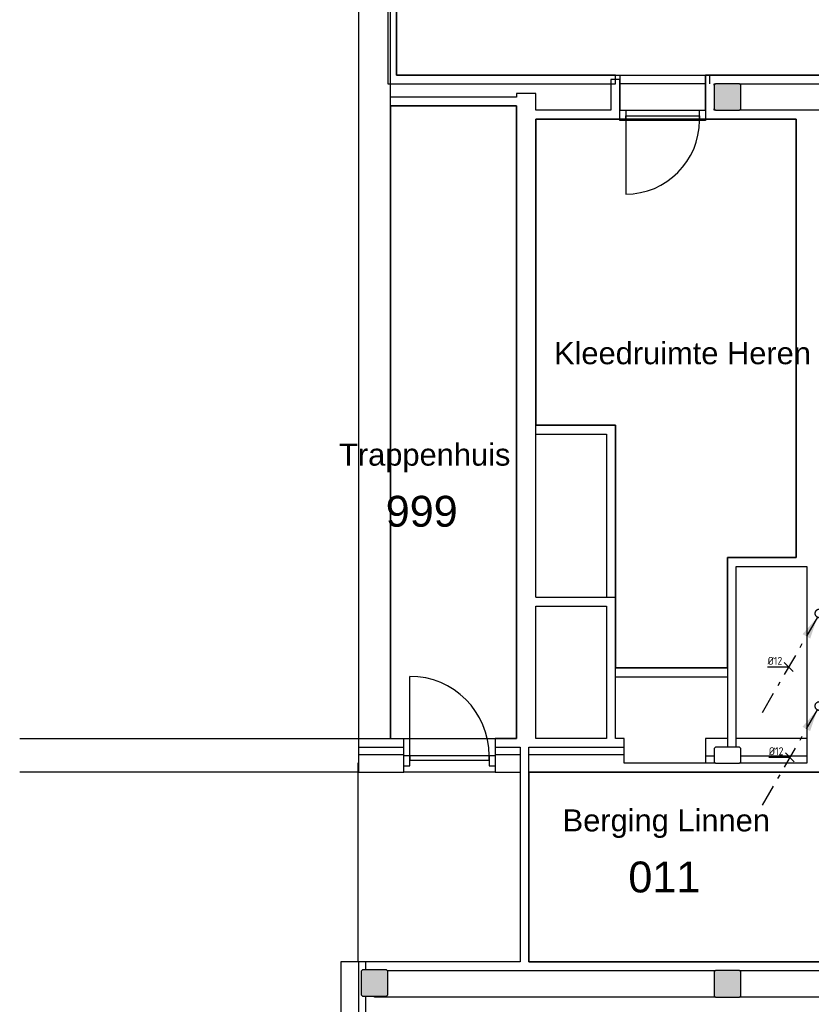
# Model space of a CAD drawing. Header units: millimetres. Extents: x -110 to 230337154, y -20 to 1103899040.
# Tile 9 of 58: x 115141656 to 115150626, y 551923120 to 551934279. Entities that reach past the tile are written whole.
import ezdxf

# ---------------------------------------------------------------- set-up
doc = ezdxf.new("R2010")
doc.units = ezdxf.units.MM
doc.header["$LTSCALE"] = 50
doc.linetypes.add('2322109', pattern=[10, 5, -2, 1, -2])
doc.linetypes.add('2322109_a', pattern=[10, 5, -2, 1, -2])
doc.layers.get('0').update_dxf_attribs({"lineweight": 5})
for name, color, linetype in [('ONDERLEGGER BOUWKUNDIG', 7, 'Continuous'), ('WL531---', 5, '2322109'), ('WM531---', 1, 'Continuous')]:
    doc.layers.add(name, color=color, linetype=linetype)
doc.styles.add('Arial', font='arial.ttf', dxfattribs={"height": 5})
doc.styles.add('Arial_1', font='arial.ttf', dxfattribs={"height": 250})
doc.styles.add('DVD_VBC_Arial', font='arial.ttf')
doc.styles.add('STABICAD-018', font='ISOCP.SHX', dxfattribs={"height": 90})

# ---------------------------------------------------------------- blocks, each defined once
blk = doc.blocks.new('*U425')
at = {"linetype": '2322109'}
blk.add_hatch(color=2, dxfattribs=at).paths.add_polyline_path([(-25, -43), (-107, -285), (-193, -235)], flags=0)
at = {"color": 0, "linetype": '2322109'}
blk.add_line((0, 0), (0, 0, 1), dxfattribs=at)
at = {"color": 2, "linetype": '2322109_a'}
blk.add_line((-25, -43, 1), (-675, -1169, 1), dxfattribs=at)
at = {"color": 2, "linetype": '2322109'}
blk.add_circle((0, 0, 1), 50, dxfattribs=at)
at = {"color": 2}
for tag, p, style in [('POSITIONCODE', (150, 150), 'DVD_VBC_Arial'), ('SECTIONCODE', (150, 150), 'DVD_VBC_Arial'), ('CODE', (0, 100), 'STABICAD-018'), ('FLOORCODE', (0, 0, -50), 'STABICAD-018')]:
    blk.add_attdef(tag, p, '', height=1.2, dxfattribs=dict(at, style=style))
blk = doc.blocks.new('*U424')
at = {"linetype": '2322109'}
blk.add_hatch(color=2, dxfattribs=at).paths.add_polyline_path([(-25, -43), (-107, -285), (-193, -235)], flags=0)
at = {"color": 0, "linetype": '2322109'}
blk.add_line((0, 0), (0, 0, 1), dxfattribs=at)
at = {"color": 2, "linetype": '2322109_a'}
blk.add_line((-25, -43, 1), (-675, -1169, 1), dxfattribs=at)
at = {"color": 2, "linetype": '2322109'}
blk.add_circle((0, 0, 1), 50, dxfattribs=at)
at = {"color": 2}
for tag, p, style in [('POSITIONCODE', (150, 150), 'DVD_VBC_Arial'), ('SECTIONCODE', (150, 150), 'DVD_VBC_Arial'), ('CODE', (0, 100), 'STABICAD-018'), ('FLOORCODE', (0, 0, -50), 'STABICAD-018')]:
    blk.add_attdef(tag, p, '', height=1.2, dxfattribs=dict(at, style=style))
blk = doc.blocks.new('*U426')
at = {"color": 0, "linetype": 'Continuous'}
for p, q in [((-21, 0), (-238, 0)), ((-50, 50), (50, -50)), ((0, 0), (-21, 0))]:
    blk.add_line(p, q, dxfattribs=at)
at = {"color": 0, "linetype": 'Continuous', "style": 'STABICAD-018'}
blk.add_text('%%c12', height=90, dxfattribs=at).set_placement((-238, 25))
at = {"color": 2, "style": 'DVD_VBC_Arial'}
blk.add_attdef('CODE', (0, 0), '', height=1.2, dxfattribs=at)
blk = doc.blocks.new('*U427')
at = {"color": 0, "linetype": 'Continuous'}
for p, q in [((-21, 0), (-238, 0)), ((-50, 50), (50, -50)), ((0, 0), (-21, 0))]:
    blk.add_line(p, q, dxfattribs=at)
at = {"color": 0, "linetype": 'Continuous', "style": 'STABICAD-018'}
blk.add_text('%%c12', height=90, dxfattribs=at).set_placement((-238, 25))
at = {"color": 2, "style": 'DVD_VBC_Arial'}
blk.add_attdef('CODE', (0, 0), '', height=1.2, dxfattribs=at)

msp = doc.modelspace()

# ---------------------------------------------------------------- hatches: boundary and pattern name
at = {"layer": 'ONDERLEGGER BOUWKUNDIG', "transparency": 33554559}
h = msp.add_hatch(color=256, dxfattribs=at)
h.dxf.hatch_style = 1
h.paths.add_polyline_path([(115149541, 551933252), (115149811, 551933252), (115149826, 551933267), (115149826, 551933537), (115149811, 551933552), (115149541, 551933552), (115149526, 551933537), (115149526, 551933267)])
h = msp.add_hatch(color=256, dxfattribs=at)
h.dxf.hatch_style = 1
h.paths.add_polyline_path([(115145541, 551923212), (115145811, 551923212), (115145826, 551923227), (115145826, 551923497), (115145811, 551923512), (115145541, 551923512), (115145526, 551923497), (115145526, 551923227)])
h = msp.add_hatch(color=256, dxfattribs=at)
h.dxf.hatch_style = 1
h.paths.add_polyline_path([(115149541, 551923202), (115149811, 551923202), (115149826, 551923217), (115149826, 551923487), (115149811, 551923502), (115149541, 551923502), (115149526, 551923487), (115149526, 551923217)])

# ---------------------------------------------------------------- linework, layer by layer
at = {"layer": 'ONDERLEGGER BOUWKUNDIG'}
for p, q in [((115145496, 551953702), (115145496, 551925752.3)), ((115145856, 551926132.3), (115145856, 551953322)), ((115145826, 551943552), (115145826, 551933552)), ((115145926, 551933652), (115145926, 551943552)), ((115145926, 551943552), (115145926, 551933652)), ((115148406, 551933652), (115145926, 551933652)), ((115145926, 551933652), (115154201, 551933652)), ((115148406, 551933552), (115148406, 551933652)), ((115148456, 551933652), (115148456, 551933252)), ((115154201, 551933652), (115149426, 551933652)), ((115149426, 551933652), (115149426, 551933152)), ((115149426, 551933252), (115149426, 551933652)), ((115149476, 551933552), (115149476, 551933652)), ((115145826, 551933552), (115148406, 551933552)), ((115148456, 551933602), (115148356, 551933602)), ((115148356, 551933602), (115148356, 551933252)), ((115148456, 551933152), (115148456, 551933602)), ((115149426, 551933552), (115148456, 551933552)), ((115149541, 551933552), (115149526, 551933537)), ((115149526, 551933552), (115149541, 551933552)), ((115149526, 551933537), (115149526, 551933552)), ((115149526, 551933537), (115149526, 551933267)), ((115149811, 551933552), (115149541, 551933552)), ((115149826, 551933537), (115149811, 551933552)), ((115149811, 551933552), (115151656, 551933552)), ((115149826, 551933267), (115149826, 551933537)), ((115147506, 551933442), (115147286, 551933442)), ((115147286, 551933442), (115147286, 551933402)), ((115147506, 551933252), (115147506, 551933442)), ((115147286, 551933402), (115145856, 551933402)), ((115145856, 551933302), (115147286, 551933302)), ((115145856, 551933302), (115145856, 551926132.3)), ((115147286, 551933302), (115145856, 551933302)), ((115147286, 551933302), (115147286, 551926132.3)), ((115147286, 551926132.3), (115147286, 551933302)), ((115148356, 551933252), (115147506, 551933252)), ((115148456, 551933252), (115148523, 551933252)), ((115148456, 551933252), (115149426, 551933252)), ((115148523, 551933252), (115148523, 551933138)), ((115149359, 551933252), (115149426, 551933252)), ((115149359, 551933138), (115149359, 551933252)), ((115149526, 551933267), (115149541, 551933252)), ((115149526, 551933252), (115149526, 551933267)), ((115149541, 551933252), (115149526, 551933252)), ((115149541, 551933252), (115149811, 551933252)), ((115149811, 551933252), (115149826, 551933267)), ((115151656, 551933252), (115149811, 551933252)), ((115147506, 551933152), (115148456, 551933152)), ((115147506, 551927732.3), (115147506, 551933152)), ((115150456, 551933152), (115147506, 551933152)), ((115147506, 551933152), (115147506, 551929682.3)), ((115148456, 551933138), (115148456, 551933152)), ((115148523, 551933138), (115148456, 551933138)), ((115148523, 551933188), (115149359, 551933188)), ((115148523, 551933138), (115148523, 551933188)), ((115148523, 551933138), (115148523, 551932302)), ((115149359, 551933138), (115148523, 551933138)), ((115149359, 551933188), (115149359, 551933138)), ((115149426, 551933138), (115149359, 551933138)), ((115149426, 551933152), (115150456, 551933152)), ((115149426, 551933152), (115149426, 551933138)), ((115150456, 551933152), (115150456, 551928182)), ((115150456, 551928182), (115150456, 551933152)), ((115148406, 551929682.3), (115147506, 551929682.3)), ((115147506, 551929682.3), (115148406, 551929682.3)), ((115148406, 551926132.3), (115148406, 551929682.3)), ((115148406, 551929682.3), (115148406, 551926932.3)), ((115147506, 551929582.3), (115148306, 551929582.3)), ((115148306, 551929582.3), (115148306, 551927732.3)), ((115150456, 551928182), (115149676, 551928182)), ((115149676, 551928182), (115149676, 551926032.3)), ((115149676, 551926932.3), (115149676, 551928182)), ((115149676, 551928182), (115150456, 551928182)), ((115149776, 551928082), (115150576, 551928082)), ((115149776, 551926032.3), (115149776, 551928082)), ((115150576, 551928082), (115150576, 551925852.3)), ((115147506, 551927732.3), (115148406, 551927732.3)), ((115147506, 551926132.3), (115147506, 551927632.3)), ((115147506, 551927632.3), (115148306, 551927632.3)), ((115148306, 551927632.3), (115148306, 551926132.3)), ((115149676, 551926932.3), (115148406, 551926932.3)), ((115148406, 551926932.3), (115149676, 551926932.3)), ((115146076, 551925936.3), (115146076, 551926836.3)), ((115148406, 551926832.3), (115149676, 551926832.3)), ((115141656, 551926132.3), (115145496, 551926132.3)), ((115145496, 551926132.3), (115146009, 551926132.3)), ((115145856, 551926132.3), (115147286, 551926132.3)), ((115146009, 551925752.3), (115146009, 551926132.3)), ((115147286, 551926132.3), (115147043, 551926132.3)), ((115147043, 551926132.3), (115147043, 551925752.3)), ((115148306, 551926132.3), (115147506, 551926132.3)), ((115148506, 551926132.3), (115148406, 551926132.3)), ((115148506, 551925852.3), (115148506, 551926132.3)), ((115149676, 551926132.3), (115149426, 551926132.3)), ((115149426, 551926132.3), (115149426, 551925852.3)), ((115150576, 551926132.3), (115149776, 551926132.3)), ((115145496, 551926032.3), (115146009, 551926032.3)), ((115145496, 551925952.3), (115146009, 551925952.3)), ((115147043, 551926032.3), (115147326, 551926032.3)), ((115147043, 551925952.3), (115147326, 551925952.3)), ((115147326, 551926032.3), (115147326, 551923602)), ((115147426, 551923602), (115147426, 551926032.3)), ((115147426, 551926032.3), (115148506, 551926032.3)), ((115147426, 551925952.3), (115148506, 551925952.3)), ((115149541, 551926032.3), (115149526, 551926017.3)), ((115149526, 551926017.3), (115149526, 551925867.3)), ((115149811, 551926032.3), (115149541, 551926032.3)), ((115149826, 551926017.3), (115149811, 551926032.3)), ((115149826, 551925867.3), (115149826, 551926017.3)), ((115145496, 551925852.3), (115145486, 551925852.3)), ((115145486, 551925852.3), (115145486, 551923602)), ((115146076, 551925936.3), (115146009, 551925936.3)), ((115146076, 551925822.3), (115146076, 551925936.3)), ((115146976, 551925936.3), (115146076, 551925936.3)), ((115146076, 551925936.3), (115146076, 551925886.3)), ((115146076, 551925886.3), (115146976, 551925886.3)), ((115147043, 551925936.3), (115146976, 551925936.3)), ((115146976, 551925936.3), (115146976, 551925822.3)), ((115146976, 551925886.3), (115146976, 551925936.3)), ((115149541, 551925852.3), (115148506, 551925852.3)), ((115149526, 551925932.3), (115149426, 551925932.3)), ((115149526, 551925867.3), (115149541, 551925852.3)), ((115149541, 551925852.3), (115149811, 551925852.3)), ((115149811, 551925852.3), (115149826, 551925867.3)), ((115150576, 551925852.3), (115149811, 551925852.3)), ((115150576, 551925932.3), (115149826, 551925932.3)), ((115145486, 551925752.3), (115141656, 551925752.3)), ((115145496, 551925752.3), (115146009, 551925752.3)), ((115146009, 551925822.3), (115146076, 551925822.3)), ((115147043, 551925752.3), (115146009, 551925752.3)), ((115146976, 551925822.3), (115147043, 551925822.3)), ((115147043, 551925752.3), (115147326, 551925752.3)), ((115147426, 551925752.3), (115151052, 551925752.3)), ((115147426, 551925752.3), (115147426, 551923602)), ((115151052, 551925752.3), (115147426, 551925752.3)), ((115145296, 551923602), (115145296, 551913022)), ((115147326, 551923602), (115145296, 551923602)), ((115145496, 551923602), (115145496, 551919732)), ((115145541, 551923512), (115145526, 551923497)), ((115145526, 551923497), (115145526, 551923227)), ((115145811, 551923512), (115145541, 551923512)), ((115145576, 551923602), (115145576, 551923512)), ((115145826, 551923497), (115145811, 551923512)), ((115145821, 551923502), (115149541, 551923502)), ((115145826, 551923227), (115145826, 551923497)), ((115151052, 551923602), (115147426, 551923602)), ((115147426, 551923602), (115151052, 551923602)), ((115149541, 551923502), (115149526, 551923487)), ((115149811, 551923502), (115149541, 551923502)), ((115149826, 551923487), (115149811, 551923502)), ((115149811, 551923502), (115151052, 551923502)), ((115149526, 551923487), (115149526, 551923217)), ((115149826, 551923217), (115149826, 551923487)), ((115145526, 551923227), (115145541, 551923212)), ((115145541, 551923212), (115145811, 551923212)), ((115145576, 551923212), (115145576, 551919717)), ((115145676, 551923202.3), (115145676, 551923212)), ((115149540.7, 551923202.3), (115145676, 551923202.3)), ((115145811, 551923212), (115145826, 551923227)), ((115149526, 551923217), (115149541, 551923202)), ((115149541, 551923202), (115149811, 551923202)), ((115149811, 551923202), (115149826, 551923217)), ((115151052, 551923202.3), (115149811.2, 551923202.3))]:
    msp.add_line(p, q, dxfattribs=at)
for centre, radius, start, end in [((115148523, 551933138), 836, 270, 0), ((115146076, 551925936.3), 900, 0, 90)]:
    msp.add_arc(centre, radius, start, end, dxfattribs=at)

# ---------------------------------------------------------------- block references
at = {"layer": 'WL531---', "linetype": '2322109'}
for name, p in [('*U425', (115150720.3, 551927550.3, -1)), ('*U424', (115150719.2, 551926500.3, -1))]:
    msp.add_blockref(name, p, dxfattribs=at)
at = {"layer": 'WM531---', "linetype": 'Continuous'}
for name, p in [('*U426', (115150369.3, 551926942.3, -1)), ('*U427', (115150383, 551925917.9, -1))]:
    msp.add_blockref(name, p, dxfattribs=at)

# ---------------------------------------------------------------- texts
at = {"layer": 'ONDERLEGGER BOUWKUNDIG'}
for s, height, style, p in [('Kleedruimte Heren', 250, 'Arial_1', (115147710.2, 551930374.3)), ('Trappenhuis', 250, 'Arial_1', (115145274.7, 551929224.7)), ('999', 350, 'Arial', (115145803.5, 551928533)), ('Berging Linnen', 250, 'Arial_1', (115147808.1, 551925079.3)), ('011', 350, 'Arial', (115148552.8, 551924387.6))]:
    msp.add_text(s, height=height, dxfattribs=dict(at, style=style)).set_placement(p)

doc.saveas('drawing.dxf')
